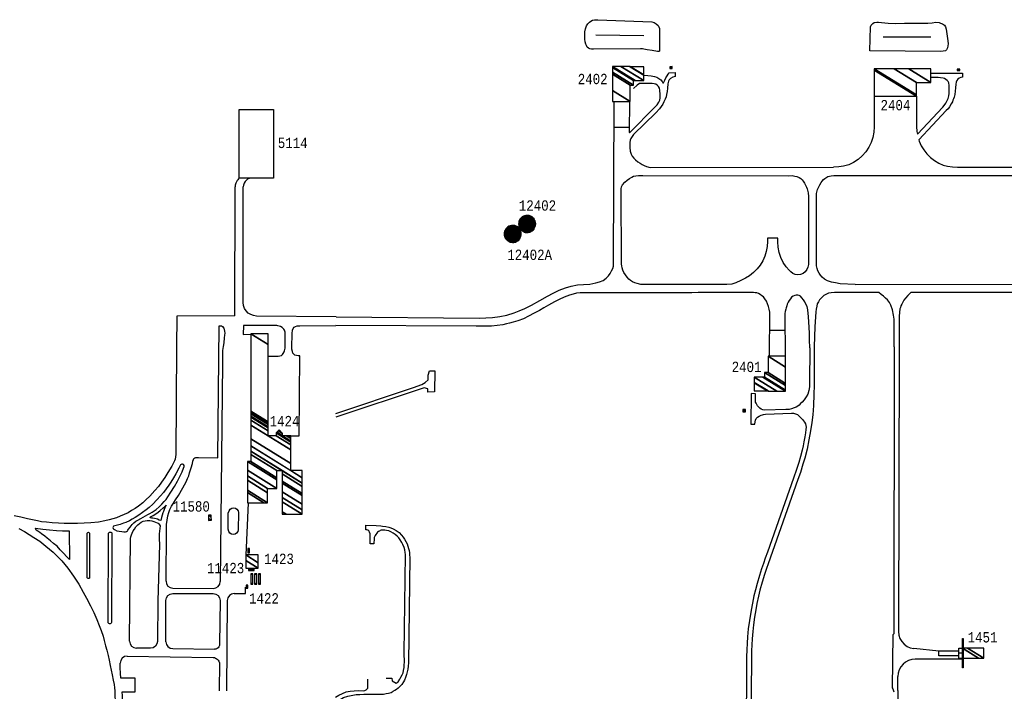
# Model space of a CAD drawing. Extents: x -0.5 to 41.9, y -0.5 to 29.8.
# Tile 110 of 128: x 5.9 to 7.5, y 9.8 to 10.9. Entities that reach past the tile are written whole.
import ezdxf
from ezdxf.enums import TextEntityAlignment as Align

# ---------------------------------------------------------------- set-up
doc = ezdxf.new("R2010")
doc.units = 0
doc.header["$MEASUREMENT"] = 0
for name, color, linetype in [('11', 2, 'CONTINUOUS'), ('21', 5, 'CONTINUOUS'), ('23', 1, 'CONTINUOUS'), ('43', 3, 'CONTINUOUS')]:
    doc.layers.add(name, color=color, linetype=linetype)
doc.styles.add('MONOTXT', font='MONOTXT', dxfattribs={"height": 0.2})

msp = doc.modelspace()

# ---------------------------------------------------------------- linework, layer by layer
at = {"layer": '11'}
for p, q in [((7.3048, 10.8052), (7.3048, 10.7557)), ((7.3736, 10.8052), (7.3736, 10.7561)), ((6.8815, 10.7547), (6.906, 10.7547)), ((7.4406, 10.6896), (7.7863, 10.6898)), ((7.2522, 10.6762), (7.6379, 10.6764)), ((6.264, 10.4474), (6.2641, 10.6575)), ((6.2775, 10.4692), (6.2775, 10.6575)), ((7.2737, 10.4988), (7.5338, 10.4989)), ((6.4288, 10.446), (6.2992, 10.4473)), ((7.1348, 10.4243), (7.1596, 10.4243)), ((7.3456, 10.3972), (7.3445, 9.9334)), ((6.2856, 10.143), (6.2816, 10.0579)), ((6.1628, 9.9952), (6.2284, 9.9952)), ((6.1629, 10.004), (6.2287, 10.0036)), ((6.1516, 9.9166), (6.1515, 9.984)), ((6.2397, 9.9839), (6.2389, 9.913)), ((6.2515, 9.9841), (6.2499, 9.8369)), ((6.0884, 9.8932), (6.2283, 9.8911)), ((6.1264, 9.9061), (6.1034, 9.9063)), ((6.1627, 9.9054), (6.2307, 9.9046)), ((7.3435, 9.8372), (7.3435, 9.8601)), ((7.1047, 9.8369), (7.1045, 9.813)), ((7.3435, 9.8372), (7.3432, 9.6923))]:
    msp.add_line(p, q, dxfattribs=at)
for points in [[(6.9299, 10.8394), (6.9364, 10.8391), (6.9414, 10.8386), (6.9471, 10.8377), (6.951, 10.8363), (6.9543, 10.8344), (6.9573, 10.8318), (6.9593, 10.8292), (6.9609, 10.8272), (6.9615, 10.8272), (6.964, 10.8314), (6.9657, 10.8352), (6.9677, 10.8388), (6.9694, 10.8414), (6.9712, 10.8434), (6.9806, 10.8441), (6.9807, 10.8373), (6.9769, 10.8362), (6.9733, 10.8344), (6.9712, 10.832), (6.9701, 10.8298), (6.9688, 10.8256), (6.9681, 10.8187), (6.9676, 10.8128), (6.9668, 10.8081), (6.9658, 10.8046), (6.9642, 10.8004), (6.9624, 10.7964), (6.9604, 10.7924), (6.958, 10.7884), (6.955, 10.7848), (6.9492, 10.7785), (6.913, 10.7428), (6.9106, 10.7397), (6.9086, 10.7367), (6.9075, 10.7337), (6.9067, 10.7301), (6.9067, 10.7219), (6.9077, 10.7156), (6.9093, 10.7107), (6.9109, 10.7078), (6.9134, 10.7043), (6.9159, 10.7019), (6.92, 10.6985), (6.9235, 10.6962), (6.927, 10.6943), (6.9301, 10.6926), (6.9342, 10.6906), (6.9401, 10.6894), (7.2384, 10.6896)], [(7.3981, 10.8429), (7.4487, 10.8431), (7.4487, 10.8363), (7.4459, 10.8358), (7.443, 10.8349), (7.441, 10.8333), (7.4393, 10.831), (7.4383, 10.8282), (7.4375, 10.8248), (7.4371, 10.8189), (7.4359, 10.8082), (7.4349, 10.8038), (7.4341, 10.8013), (7.4331, 10.7987), (7.4321, 10.7962), (7.4302, 10.7929), (7.4276, 10.7883), (7.4251, 10.785), (7.4222, 10.7821), (7.3773, 10.7345), (7.3781, 10.7321), (7.3814, 10.7247), (7.3856, 10.7178), (7.3907, 10.7113), (7.3965, 10.7056), (7.4029, 10.7006), (7.4099, 10.6964), (7.4173, 10.6931), (7.4244, 10.6913), (7.4325, 10.6901), (7.4406, 10.6896)], [(6.9063, 10.7968), (6.906, 10.747), (6.9063, 10.7459), (6.9484, 10.7882), (6.9515, 10.7914), (6.9541, 10.7954), (6.9556, 10.799), (6.9561, 10.8027), (6.9563, 10.8079), (6.956, 10.8153), (6.9552, 10.8183), (6.9535, 10.8213), (6.9518, 10.823), (6.949, 10.8248), (6.9465, 10.8256), (6.9432, 10.8261), (6.9224, 10.8261), (6.9191, 10.8234), (6.9129, 10.8179)], [(7.3736, 10.7561), (7.3741, 10.7479), (7.3745, 10.7456), (7.3751, 10.7433), (7.4165, 10.7876), (7.4185, 10.7901), (7.4212, 10.7938), (7.4233, 10.7974), (7.4251, 10.8019), (7.4262, 10.8058), (7.4267, 10.81), (7.427, 10.8143), (7.4271, 10.8185), (7.4271, 10.8229), (7.4261, 10.8271), (7.4251, 10.8291), (7.4236, 10.831), (7.4216, 10.8328), (7.4191, 10.8341), (7.417, 10.8349), (7.413, 10.8355), (7.4092, 10.8359), (7.3981, 10.8358)], [(6.4288, 10.446), (6.6614, 10.444), (6.6727, 10.4442), (6.6835, 10.4449), (6.6955, 10.4465), (6.7068, 10.4489), (6.7183, 10.4522), (6.7269, 10.4555), (6.7362, 10.4594), (6.747, 10.4649), (6.7604, 10.4726), (6.773, 10.4798), (6.7821, 10.4845), (6.7918, 10.4894), (6.8019, 10.4932), (6.8112, 10.496), (6.8216, 10.4981), (6.8314, 10.4986), (6.8419, 10.4994), (6.8516, 10.5011), (6.8577, 10.5028), (6.8633, 10.5054), (6.8685, 10.5092), (6.872, 10.5126), (6.875, 10.5165), (6.8773, 10.5207), (6.879, 10.5247), (6.8801, 10.5284), (6.8805, 10.5322), (6.8814, 10.7968)], [(7.3048, 10.7557), (7.3043, 10.7469), (7.3026, 10.7383), (7.2997, 10.73), (7.2959, 10.7221), (7.291, 10.7148), (7.2852, 10.7081), (7.2786, 10.7023), (7.2713, 10.6974), (7.2635, 10.6935), (7.2548, 10.6913), (7.2472, 10.6902), (7.2384, 10.6896)], [(6.2708, 10.6717), (6.2698, 10.6706), (6.2687, 10.6693), (6.2677, 10.668), (6.2665, 10.666), (6.2654, 10.6636), (6.2644, 10.6607), (6.2641, 10.6575)], [(6.287, 10.6715), (6.2857, 10.6708), (6.2844, 10.67), (6.2825, 10.6685), (6.2806, 10.6663), (6.2789, 10.6636), (6.2779, 10.6607), (6.2775, 10.6575)], [(7.1311, 10.5686), (7.1305, 10.5605), (7.1291, 10.5525), (7.1267, 10.5447), (7.1233, 10.5373), (7.1191, 10.5303), (7.1141, 10.5239), (7.1084, 10.5181), (7.102, 10.513), (7.095, 10.5088), (7.0876, 10.5054), (7.0794, 10.5015), (7.0731, 10.4992), (7.0649, 10.4987), (6.9249, 10.4986), (6.9186, 10.5003), (6.9148, 10.5015), (6.9113, 10.503), (6.9082, 10.505), (6.9051, 10.5075), (6.9025, 10.5106), (6.8998, 10.5146), (6.8974, 10.5184), (6.8957, 10.5222), (6.8946, 10.5256), (6.8938, 10.5293), (6.8933, 10.5317), (6.8928, 10.6547), (6.8932, 10.6575), (6.8952, 10.6611), (6.899, 10.6651), (6.9028, 10.6686), (6.9066, 10.6714), (6.9102, 10.6736), (6.913, 10.6749), (6.9169, 10.6756), (6.9211, 10.676), (6.9282, 10.676), (7.1652, 10.6759), (7.1713, 10.676), (7.1757, 10.6753), (7.1786, 10.6746), (7.1827, 10.6727), (7.1851, 10.6711), (7.1873, 10.6692), (7.1894, 10.6667), (7.1911, 10.6638), (7.1929, 10.6605), (7.1944, 10.6571), (7.1956, 10.6547), (7.1964, 10.6522), (7.1973, 10.6481), (7.1979, 10.6418), (7.1976, 10.5313), (7.197, 10.527), (7.1953, 10.5229), (7.1926, 10.5194), (7.1891, 10.5168), (7.185, 10.5151), (7.1807, 10.5144), (7.1763, 10.515), (7.1723, 10.5167), (7.169, 10.5191), (7.1662, 10.5218), (7.1617, 10.5272), (7.1568, 10.5345), (7.1529, 10.5424), (7.1501, 10.5507), (7.1484, 10.5593), (7.1479, 10.5681), (7.148, 10.5741), (7.1312, 10.5741), (7.1311, 10.5686)], [(7.2737, 10.4988), (7.2493, 10.4996), (7.2419, 10.5011), (7.2353, 10.5024), (7.2285, 10.5048), (7.224, 10.5074), (7.2199, 10.5108), (7.2176, 10.5137), (7.2152, 10.5171), (7.213, 10.5211), (7.2118, 10.5248), (7.2111, 10.5288), (7.2108, 10.5334), (7.2111, 10.6471), (7.2127, 10.6532), (7.2142, 10.6565), (7.2163, 10.6609), (7.2182, 10.6647), (7.2202, 10.6671), (7.2223, 10.6695), (7.2246, 10.6715), (7.2276, 10.6734), (7.2295, 10.6743), (7.2322, 10.6749), (7.2349, 10.6758), (7.2392, 10.6764), (7.244, 10.6762), (7.2522, 10.6762)], [(7.1345, 10.382), (7.1349, 10.4536), (7.134, 10.4582), (7.1328, 10.4626), (7.1311, 10.4672), (7.1293, 10.4715), (7.1269, 10.4752), (7.1243, 10.4783), (7.122, 10.4804), (7.1191, 10.4824), (7.1165, 10.4837), (7.1139, 10.4848), (7.1111, 10.4852), (7.108, 10.4854), (7.0184, 10.4854), (7.008, 10.4852), (6.9964, 10.4852), (6.8446, 10.4852), (6.8332, 10.4852), (6.8261, 10.485), (6.82, 10.4844), (6.8144, 10.4831), (6.8084, 10.4813), (6.8001, 10.4782), (6.7918, 10.4742), (6.7843, 10.4703), (6.7747, 10.4648), (6.767, 10.4605), (6.7596, 10.4562), (6.7511, 10.4518), (6.7421, 10.447), (6.7336, 10.4428), (6.7247, 10.4394), (6.717, 10.437), (6.711, 10.4355), (6.706, 10.4343), (6.7, 10.4331), (6.6907, 10.4318), (6.6817, 10.4309), (6.6757, 10.4307), (6.6687, 10.4307), (6.6567, 10.4307), (6.4283, 10.4317)], [(7.2706, 10.4855), (7.2401, 10.4854), (7.2349, 10.4849), (7.2303, 10.4843), (7.226, 10.4826), (7.223, 10.4809), (7.2196, 10.4777), (7.216, 10.4737), (7.2139, 10.4705), (7.2122, 10.4669), (7.2112, 10.4632), (7.2102, 10.4582), (7.2099, 10.4539), (7.2081, 10.4299), (7.2073, 10.3976)], [(7.3373, 10.397), (7.3371, 10.4422), (7.3364, 10.4486), (7.3346, 10.4575), (7.332, 10.465), (7.3297, 10.4694), (7.3265, 10.4734), (7.3233, 10.4764), (7.3199, 10.4794), (7.3159, 10.4824), (7.3125, 10.4855), (7.2706, 10.4855)], [(7.5749, 10.4855), (7.3643, 10.4854), (7.3595, 10.4807), (7.3559, 10.4764), (7.3533, 10.473), (7.3514, 10.4697), (7.3497, 10.4667), (7.3483, 10.4639), (7.3474, 10.4613), (7.3468, 10.4592), (7.3457, 10.4469), (7.3456, 10.3972)], [(6.2992, 10.4473), (6.2944, 10.4479), (6.2898, 10.4495), (6.2857, 10.4521), (6.2822, 10.4556), (6.2797, 10.4597), (6.2781, 10.4643), (6.2775, 10.4692)], [(7.1998, 10.3955), (7.1994, 10.4087), (7.1994, 10.4189), (7.1989, 10.4291), (7.198, 10.4458), (7.1966, 10.4574), (7.1954, 10.4627), (7.1937, 10.4668), (7.1916, 10.4704), (7.1897, 10.4736), (7.187, 10.4771), (7.1846, 10.4794), (7.1826, 10.4806), (7.1805, 10.4812), (7.178, 10.4812), (7.1754, 10.4807), (7.1726, 10.4796), (7.1704, 10.478), (7.1683, 10.4755), (7.1661, 10.4727), (7.1648, 10.47), (7.1633, 10.4667), (7.1625, 10.4637), (7.1615, 10.4607), (7.1608, 10.4583), (7.16, 10.4547), (7.1594, 10.4516), (7.1596, 10.382)], [(6.264, 10.4474), (6.1692, 10.4473), (6.169, 10.3965)], [(6.1517, 10.0153), (6.1523, 10.0988), (6.1527, 10.1075), (6.1535, 10.1145), (6.1548, 10.1217), (6.1561, 10.1272), (6.1581, 10.1319), (6.1608, 10.1374), (6.1637, 10.1426), (6.167, 10.1481), (6.1718, 10.1551), (6.1792, 10.1672), (6.1844, 10.1769), (6.1868, 10.1827), (6.1886, 10.1872), (6.1901, 10.1919), (6.1925, 10.1998), (6.1946, 10.207), (6.1955, 10.2106), (6.1962, 10.2135), (6.1972, 10.215), (6.1987, 10.216), (6.2002, 10.2166), (6.2017, 10.217), (6.2048, 10.217), (6.2363, 10.2163), (6.238, 10.4314)], [(6.238, 10.4311), (6.2398, 10.4313), (6.2422, 10.4314), (6.2439, 10.4304), (6.2459, 10.4274), (6.247, 10.4227), (6.2474, 10.4196), (6.247, 10.4163), (6.2464, 10.4116), (6.246, 10.4035), (6.2449, 10.3978), (6.2439, 10.3912), (6.2436, 10.3781), (6.2436, 10.3705), (6.24, 10.0147)], [(6.3172, 10.3819), (6.3343, 10.3819), (6.3371, 10.3822), (6.3395, 10.3831), (6.3414, 10.3846), (6.3426, 10.3862), (6.3439, 10.3889), (6.3448, 10.3908), (6.3452, 10.3927), (6.3455, 10.3951), (6.3458, 10.4211), (6.3448, 10.4243), (6.3434, 10.4261), (6.3408, 10.4287), (6.3379, 10.4301), (6.336, 10.4309), (6.3336, 10.4314), (6.3321, 10.4317), (6.2779, 10.4321), (6.2773, 10.4173), (6.2892, 10.4175)], [(6.3548, 10.2522), (6.3686, 10.2522), (6.3698, 10.3826), (6.3669, 10.3826), (6.3641, 10.383), (6.3617, 10.3837), (6.3596, 10.3853), (6.3584, 10.3869), (6.3575, 10.3894), (6.3566, 10.3933), (6.3567, 10.4044), (6.3567, 10.4044), (6.357, 10.4108), (6.3572, 10.419), (6.3576, 10.4241), (6.3588, 10.4269), (6.3601, 10.429), (6.3626, 10.4304), (6.3651, 10.4312), (6.3672, 10.4314), (6.3697, 10.4315), (6.4283, 10.4317)], [(6.169, 10.3965), (6.1676, 10.2217), (6.1673, 10.218), (6.1666, 10.2143), (6.1656, 10.2115), (6.1612, 10.2026), (6.1548, 10.1921), (6.1495, 10.1844), (6.1443, 10.1766), (6.1394, 10.1698), (6.1336, 10.163), (6.1254, 10.1539), (6.1189, 10.1478), (6.1137, 10.1432), (6.1069, 10.1377), (6.1012, 10.1336), (6.0957, 10.1302), (6.0898, 10.1269), (6.0838, 10.1239), (6.0769, 10.121), (6.0708, 10.1186), (6.0649, 10.1169), (6.059, 10.1152), (6.0521, 10.1134), (6.0418, 10.1115), (6.0295, 10.1102), (6.0184, 10.1096), (6.0078, 10.1092), (5.9962, 10.1091), (5.9859, 10.1091), (5.9765, 10.1097), (5.9661, 10.1105), (5.957, 10.1112), (5.9492, 10.1122), (5.9422, 10.1134), (5.9344, 10.1151), (5.9261, 10.117), (5.9152, 10.1194), (5.9044, 10.1216)], [(7.1998, 10.3955), (7.1996, 10.3382), (7.1994, 10.3321), (7.1986, 10.326), (7.1967, 10.3198), (7.1942, 10.3155), (7.1909, 10.311), (7.1876, 10.3072), (7.185, 10.3045), (7.1827, 10.3023), (7.1804, 10.3006), (7.1777, 10.2989), (7.1743, 10.2975), (7.1701, 10.2959), (7.1661, 10.2952), (7.1611, 10.295), (7.1265, 10.2939), (7.1232, 10.2947), (7.1206, 10.2958), (7.1184, 10.2972), (7.1162, 10.2992), (7.1147, 10.3012), (7.1135, 10.3033), (7.1127, 10.3051), (7.1117, 10.307), (7.1114, 10.3088), (7.1114, 10.3207), (7.1047, 10.3208), (7.1039, 10.2711), (7.1107, 10.2712), (7.1109, 10.2749), (7.1114, 10.2777), (7.1128, 10.2806), (7.1149, 10.2825), (7.1177, 10.2844), (7.1205, 10.2856), (7.1227, 10.2865), (7.1245, 10.287), (7.128, 10.2875), (7.1701, 10.2891), (7.1733, 10.2889), (7.1768, 10.2881), (7.1797, 10.2869), (7.1822, 10.2848), (7.1854, 10.2814), (7.1879, 10.2785), (7.1896, 10.2764), (7.1911, 10.2744), (7.1929, 10.2714), (7.1937, 10.2689), (7.1938, 10.2661), (7.1934, 10.2625), (7.1927, 10.2572), (7.1917, 10.2503), (7.1904, 10.2422), (7.1892, 10.2357), (7.1876, 10.2285), (7.1848, 10.2183), (7.1821, 10.2085), (7.1784, 10.1972), (7.1732, 10.1829), (7.1309, 10.0625), (7.1273, 10.0526), (7.1243, 10.0439), (7.1215, 10.0356), (7.1178, 10.0246), (7.1142, 10.0115), (7.1116, 10.0011), (7.109, 9.9914), (7.1065, 9.9794), (7.1044, 9.9679), (7.1015, 9.9511), (7.0997, 9.9377), (7.0985, 9.9249), (7.0979, 9.9143), (7.0973, 9.9036), (7.097, 9.8923), (7.0966, 9.8372)], [(7.2073, 10.3976), (7.2072, 10.3347), (7.2064, 10.3195), (7.2058, 10.3016), (7.2049, 10.2863), (7.2034, 10.2736), (7.2013, 10.2603), (7.1985, 10.2457), (7.1954, 10.2302), (7.192, 10.2158), (7.1888, 10.206), (7.1849, 10.1926), (7.1806, 10.1807), (7.1324, 10.0437), (7.1296, 10.0359), (7.1263, 10.026), (7.1225, 10.0137), (7.1188, 10.0009), (7.1164, 9.9907), (7.1137, 9.979), (7.1118, 9.9684), (7.1099, 9.9566), (7.1083, 9.9444), (7.107, 9.9333), (7.1061, 9.9216), (7.1055, 9.9115), (7.1051, 9.9017), (7.1049, 9.8859), (7.1047, 9.8369)], [(7.3373, 10.397), (7.337, 9.9297), (7.3353, 9.9279), (7.334, 9.8415), (7.3351, 9.84), (7.3367, 9.8351)], [(6.4281, 10.2886), (6.5544, 10.3309), (6.5681, 10.3358), (6.5736, 10.3391), (6.5783, 10.3432), (6.5787, 10.3507), (6.5808, 10.3578), (6.5894, 10.3581), (6.589, 10.3236), (6.5781, 10.3233), (6.578, 10.3289), (6.5719, 10.3302), (6.428, 10.2825)], [(6.0654, 10.1013), (6.0662, 10.1005), (6.0677, 10.0993), (6.0718, 10.0976), (6.0753, 10.097), (6.0797, 10.0963), (6.0828, 10.0958), (6.0857, 10.0958), (6.0874, 10.0963), (6.0888, 10.0974), (6.0895, 10.0982), (6.0908, 10.0998), (6.0935, 10.1035), (6.0963, 10.1074), (6.0993, 10.1105), (6.1023, 10.1129), (6.1056, 10.1149), (6.1107, 10.1177), (6.1144, 10.1198), (6.1182, 10.1218), (6.1221, 10.1238), (6.1255, 10.1257), (6.1294, 10.128), (6.1322, 10.1299), (6.1354, 10.1323), (6.1405, 10.1367), (6.145, 10.1408), (6.1489, 10.1451), (6.1517, 10.1484), (6.1546, 10.1525), (6.1598, 10.1602), (6.1656, 10.1698), (6.1702, 10.1783), (6.1742, 10.1856), (6.1778, 10.1933), (6.1802, 10.1996), (6.181, 10.2023), (6.181, 10.204), (6.1801, 10.2052), (6.1785, 10.2059), (6.1772, 10.206), (6.1761, 10.2055), (6.1752, 10.2047), (6.1726, 10.1994), (6.1677, 10.1903), (6.1641, 10.1836), (6.1598, 10.1768), (6.1562, 10.1716), (6.1522, 10.1657), (6.1476, 10.1599), (6.1429, 10.1543), (6.1368, 10.1477), (6.1302, 10.141), (6.1241, 10.1355), (6.1191, 10.1314), (6.1136, 10.1274), (6.1073, 10.123), (6.1016, 10.1191), (6.0968, 10.1162), (6.0923, 10.1138), (6.0861, 10.1111), (6.0824, 10.1096), (6.0773, 10.1077), (6.0727, 10.1063), (6.0663, 10.1047), (6.0655, 10.104), (6.0649, 10.1027), (6.0654, 10.1013)], [(6.1263, 10.12), (6.1309, 10.1223), (6.1351, 10.1251), (6.1389, 10.1277), (6.142, 10.1302), (6.1472, 10.1347), (6.1495, 10.1369), (6.1517, 10.1394), (6.1496, 10.135), (6.1486, 10.1321), (6.1475, 10.1291), (6.1465, 10.1264), (6.1455, 10.1229), (6.1444, 10.119), (6.1439, 10.1165), (6.1435, 10.114), (6.1408, 10.1148), (6.1379, 10.1161), (6.1356, 10.1168), (6.1327, 10.1176), (6.1301, 10.118), (6.128, 10.1182), (6.1261, 10.1185), (6.1263, 10.12)], [(6.2695, 10.1271), (6.269, 10.0992), (6.2684, 10.0962), (6.2667, 10.0936), (6.2642, 10.0919), (6.2612, 10.0913), (6.2582, 10.0919), (6.2557, 10.0936), (6.254, 10.0962), (6.2531, 10.1003), (6.2531, 10.126), (6.2544, 10.1301), (6.2561, 10.1327), (6.2586, 10.1344), (6.2616, 10.135), (6.2646, 10.1344), (6.2672, 10.1327), (6.2689, 10.1301), (6.2695, 10.1271)], [(5.9119, 10.1012), (5.9214, 10.0963), (5.9291, 10.0913), (5.9367, 10.0865), (5.9461, 10.0803), (5.9561, 10.0723), (5.9678, 10.0626), (5.982, 10.0483), (5.9917, 10.0363), (6.0008, 10.0233), (6.0095, 10.0106), (6.0167, 9.9975), (6.0222, 9.9876), (6.0286, 9.9753), (6.0339, 9.9641), (6.0391, 9.9528), (6.043, 9.9432), (6.0461, 9.9349), (6.0492, 9.9257), (6.0512, 9.9185), (6.0534, 9.9099), (6.0551, 9.9032), (6.0574, 9.8941), (6.059, 9.8867), (6.061, 9.8782), (6.0625, 9.8704), (6.0639, 9.8627), (6.0657, 9.8542), (6.0672, 9.8469), (6.0678, 9.8415), (6.0683, 9.8368)], [(5.9393, 10.1015), (5.9512, 10.1), (5.9621, 10.0987), (5.9736, 10.0978), (5.9829, 10.0973), (5.9895, 10.0972), (5.9939, 10.0974), (5.9944, 10.0504), (5.9901, 10.0548), (5.9848, 10.0609), (5.9793, 10.0664), (5.9743, 10.0721), (5.9686, 10.0767), (5.9636, 10.081), (5.9583, 10.0854), (5.9543, 10.0886), (5.9492, 10.0922), (5.9462, 10.0945), (5.9427, 10.0967), (5.9404, 10.0982), (5.9393, 10.1015)], [(6.0922, 9.9177), (6.0941, 10.0851), (6.0944, 10.0874), (6.0954, 10.0909), (6.0963, 10.0938), (6.0984, 10.0973), (6.1004, 10.1003), (6.1027, 10.1037), (6.1059, 10.1069), (6.1087, 10.1093), (6.1114, 10.1113), (6.1146, 10.1129), (6.1176, 10.1137), (6.1212, 10.1141), (6.1253, 10.1139), (6.1287, 10.1134), (6.1316, 10.1126), (6.1347, 10.1116), (6.1375, 10.1104), (6.1388, 10.1096), (6.1399, 10.1086), (6.1409, 10.1073), (6.1419, 10.1055)], [(6.1419, 10.1055), (6.1408, 10.0924), (6.1407, 10.0843), (6.1409, 10.0751), (6.1382, 9.9833), (6.1377, 9.9173)], [(6.5099, 9.8571), (6.5193, 9.8572), (6.5199, 9.8531), (6.5264, 9.849), (6.5296, 9.8516), (6.5323, 9.8555), (6.5342, 9.8588), (6.5362, 9.8626), (6.5376, 9.8662), (6.5385, 9.8697), (6.5393, 9.8745), (6.5397, 9.879), (6.5398, 9.8835), (6.5395, 9.8983), (6.5417, 10.0587), (6.5412, 10.062), (6.5404, 10.0663), (6.5393, 10.0702), (6.5374, 10.075), (6.5355, 10.0785), (6.5331, 10.0825), (6.5306, 10.0857), (6.5281, 10.0886), (6.525, 10.0914), (6.5218, 10.0936), (6.5179, 10.0956), (6.5144, 10.0971), (6.5108, 10.098), (6.5079, 10.0984), (6.5046, 10.0986), (6.5022, 10.0982), (6.5004, 10.0977), (6.4991, 10.097), (6.4974, 10.0962), (6.4961, 10.0951), (6.4948, 10.0937), (6.4932, 10.0912), (6.4924, 10.0895), (6.4913, 10.0878), (6.4908, 10.0865), (6.4905, 10.085), (6.4902, 10.0759), (6.4843, 10.0759), (6.4843, 10.0894), (6.4839, 10.0923), (6.4832, 10.0952), (6.4821, 10.0972), (6.4805, 10.0982), (6.4787, 10.0989), (6.4768, 10.0992), (6.4768, 10.1063), (6.494, 10.106), (6.5015, 10.1054), (6.504, 10.1051), (6.5094, 10.1042), (6.5146, 10.1032), (6.5178, 10.1022), (6.5213, 10.1008), (6.5265, 10.0979), (6.5311, 10.0944), (6.5349, 10.0902), (6.5377, 10.087), (6.5398, 10.0838), (6.5421, 10.0802), (6.5441, 10.076), (6.5456, 10.0721), (6.5466, 10.0687), (6.5474, 10.0654), (6.5481, 10.0617), (6.5484, 10.0577), (6.5485, 10.0542), (6.5463, 9.8821), (6.5461, 9.8768), (6.5453, 9.8721), (6.5445, 9.8675), (6.5433, 9.8632), (6.5416, 9.8585), (6.5399, 9.8543), (6.5383, 9.8512), (6.5354, 9.8468), (6.5326, 9.8439), (6.5296, 9.8411), (6.527, 9.839), (6.5244, 9.8372), (6.5216, 9.8364)], [(6.0235, 10.0937), (6.0239, 10.0943), (6.0245, 10.0947), (6.0253, 10.0949), (6.0262, 10.0947), (6.0268, 10.0944), (6.0273, 10.0937), (6.0272, 10.0215), (6.0269, 10.0205), (6.026, 10.0199), (6.0248, 10.0198), (6.0239, 10.0202), (6.0232, 10.0209), (6.0231, 10.0215), (6.0235, 10.0937)], [(6.0583, 10.0933), (6.0589, 10.0946), (6.0597, 10.0951), (6.0606, 10.0952), (6.0616, 10.0953), (6.0627, 10.0948), (6.0632, 10.0943), (6.0635, 10.0934), (6.0628, 9.948), (6.0626, 9.9469), (6.0617, 9.9462), (6.0605, 9.946), (6.0594, 9.946), (6.0584, 9.9463), (6.0579, 9.9469), (6.0577, 9.9475), (6.0576, 9.9479), (6.0583, 10.0933)], [(6.1517, 10.0153), (6.1525, 10.011), (6.1549, 10.0074), (6.1586, 10.0049), (6.1629, 10.004)], [(6.2287, 10.0036), (6.233, 10.0044), (6.2366, 10.0068), (6.2391, 10.0105), (6.24, 10.0147)], [(6.2627, 9.9952), (6.2811, 9.9952), (6.2811, 10.0058)], [(6.1515, 9.984), (6.1524, 9.9883), (6.1548, 9.9919), (6.1585, 9.9944), (6.1628, 9.9952)], [(6.2284, 9.9952), (6.2327, 9.9944), (6.2364, 9.9919), (6.2388, 9.9882), (6.2397, 9.9839)], [(6.2627, 9.9952), (6.2584, 9.9944), (6.2548, 9.992), (6.2524, 9.9884), (6.2515, 9.9841)], [(7.3445, 9.9334), (7.345, 9.9276), (7.3468, 9.922), (7.3497, 9.9169), (7.3536, 9.9126), (7.3583, 9.9091), (7.3636, 9.9066), (7.3693, 9.9054)], [(6.0922, 9.9177), (6.0931, 9.9133), (6.0955, 9.9097), (6.0991, 9.9072), (6.1034, 9.9063)], [(6.1377, 9.9173), (6.1368, 9.913), (6.1343, 9.9093), (6.1307, 9.9069), (6.1264, 9.9061)], [(6.1516, 9.9166), (6.1524, 9.9123), (6.1549, 9.9087), (6.1585, 9.9063), (6.1627, 9.9054)], [(6.2389, 9.913), (6.2387, 9.9106), (6.2379, 9.9081), (6.2366, 9.9066), (6.2351, 9.9054), (6.2327, 9.9048), (6.2307, 9.9046)], [(6.0884, 9.8932), (6.084, 9.8924), (6.0803, 9.89), (6.0779, 9.8863), (6.077, 9.882)], [(7.4427, 9.9015), (7.4102, 9.9015), (7.3693, 9.9054)], [(7.4427, 9.8936), (7.4101, 9.8936), (7.41, 9.9015)], [(6.0809, 9.8023), (6.0809, 9.8212), (6.0806, 9.8284), (6.0804, 9.835), (6.1015, 9.835), (6.1015, 9.8572), (6.0781, 9.8572), (6.0776, 9.8655), (6.077, 9.8744), (6.077, 9.882)], [(6.2283, 9.8911), (6.2305, 9.8909), (6.232, 9.8901), (6.2335, 9.8893), (6.2348, 9.8881), (6.2364, 9.8865), (6.2375, 9.885), (6.2386, 9.8823), (6.2381, 9.8369)], [(7.3717, 9.8883), (7.3662, 9.8877), (7.3609, 9.8861), (7.356, 9.8835), (7.3517, 9.8801), (7.3482, 9.8758), (7.3456, 9.8709), (7.344, 9.8656), (7.3435, 9.8601)], [(7.4483, 9.8883), (7.4099, 9.8881), (7.3717, 9.8883)], [(6.4276, 9.8266), (6.4331, 9.8298), (6.4392, 9.8326), (6.445, 9.8349), (6.4514, 9.8362), (6.4583, 9.8366), (6.4659, 9.837), (6.4726, 9.8368), (6.4755, 9.8372), (6.4776, 9.8383), (6.4793, 9.8398), (6.4802, 9.8411), (6.4804, 9.8557)], [(6.0683, 9.8368), (6.069, 9.8127), (6.0703, 9.7933), (6.0709, 9.7718), (6.0711, 9.7534), (6.0677, 9.2755)], [(6.4273, 9.8182), (6.435, 9.8228), (6.4406, 9.8258), (6.4475, 9.8281), (6.4534, 9.8293), (6.4615, 9.8305), (6.4672, 9.8309), (6.474, 9.8312), (6.4814, 9.8315), (6.4879, 9.8314), (6.4942, 9.8314), (6.5002, 9.8314), (6.5056, 9.8315), (6.5101, 9.8321), (6.514, 9.8328), (6.5184, 9.8341), (6.5216, 9.8364)], [(7.0966, 9.8372), (7.0963, 9.8126), (7.0949, 9.8106), (7.0952, 9.7461), (7.0968, 9.7443), (7.0956, 9.5688), (7.0944, 9.5674), (7.0944, 9.5526)]]:
    msp.add_lwpolyline(points, dxfattribs=at)
at = {"layer": '21'}
for points in [[(6.2708, 10.7839), (6.3269, 10.7839), (6.3269, 10.6716), (6.2708, 10.6716), (6.2708, 10.7839)], [(7.4485, 9.8742), (7.4485, 9.9219), (7.4496, 9.9219), (7.4496, 9.8742), (7.4485, 9.8742)], [(7.4483, 9.898), (7.4427, 9.898), (7.4427, 9.9064), (7.4483, 9.9064)], [(7.4483, 9.8896), (7.4427, 9.8896), (7.4427, 9.898)]]:
    msp.add_lwpolyline(points, dxfattribs=at)
at = {"layer": '43'}
for p, q in [((6.8513, 10.9054), (6.9295, 10.904)), ((7.3192, 10.902), (7.397, 10.902))]:
    msp.add_line(p, q, dxfattribs=at)
for points in [[(6.8546, 10.93), (6.9427, 10.9267), (6.9465, 10.9255), (6.9499, 10.9231), (6.9528, 10.9204), (6.9542, 10.9182), (6.955, 10.9159), (6.9552, 10.879), (6.954, 10.8783), (6.9517, 10.8783), (6.9434, 10.8798), (6.9353, 10.881), (6.9298, 10.8821), (6.9277, 10.8825), (6.9244, 10.8827), (6.848, 10.8819), (6.8446, 10.8819), (6.8417, 10.8825), (6.8396, 10.8835), (6.8377, 10.8851), (6.8362, 10.8877), (6.8353, 10.8901), (6.8341, 10.8938), (6.8338, 10.8983), (6.8335, 10.9042), (6.8339, 10.91), (6.8347, 10.9153), (6.8366, 10.92), (6.8386, 10.9233), (6.8411, 10.9258), (6.8433, 10.9275), (6.8462, 10.929), (6.8494, 10.9298), (6.8546, 10.93)], [(7.2979, 10.8793), (7.299, 10.9182), (7.3, 10.9212), (7.3024, 10.924), (7.3048, 10.9252), (7.3093, 10.9259), (7.3118, 10.926), (7.3167, 10.9253), (7.3278, 10.9243), (7.3387, 10.924), (7.3543, 10.9242), (7.3864, 10.9242), (7.392, 10.9242), (7.399, 10.9249), (7.405, 10.9258), (7.4104, 10.9254), (7.413, 10.9246), (7.4162, 10.9235), (7.4191, 10.9211), (7.4209, 10.9184), (7.4222, 10.9146), (7.4246, 10.8953), (7.4251, 10.8907), (7.4247, 10.8875), (7.4239, 10.8842), (7.4225, 10.881), (7.4207, 10.8795), (7.4169, 10.8787), (7.4125, 10.8784), (7.2979, 10.8793)]]:
    msp.add_lwpolyline(points, dxfattribs=at)

# ---------------------------------------------------------------- texts
at = {"layer": '23', "style": 'MONOTXT', "width": 0.833333}
for s, p in [('2402', (6.8464, 10.8334)), ('2404', (7.3394, 10.7908)), ('5114', (6.358, 10.7292)), ('12402', (6.7565, 10.6273)), ('12402A', (6.7438, 10.547)), ('2401', (7.097, 10.3644)), ('1424', (6.3447, 10.2762)), ('11580', (6.1927, 10.1371)), ('1423', (6.3356, 10.0517)), ('11423', (6.2487, 10.0367)), ('1422', (6.3112, 9.9875)), ('1451', (7.4812, 9.9238))]:
    msp.add_text(s, height=0.01684, dxfattribs=at).set_placement(p, align=Align.MIDDLE)

# ---------------------------------------------------------------- meshes
at = {"layer": '21'}
mesh = msp.add_polyface(dxfattribs=at)
corners = [(6.8785, 10.7967), (6.8785, 10.7967), (6.8785, 10.8145), (6.9072, 10.7967), (6.8785, 10.8412), (6.9072, 10.8234), (6.8785, 10.8446), (6.9127, 10.8234), (6.8785, 10.8522), (6.9127, 10.831), (6.8785, 10.854), (6.9157, 10.831), (6.8925, 10.854), (6.9296, 10.831), (6.9063, 10.854), (6.9072, 10.8534), (6.9296, 10.8395), (6.9072, 10.854), (6.9081, 10.8534), (6.9296, 10.8401), (6.9296, 10.8534)]
mesh.append_faces([[corners[k] for k in face] for face in [(0, 1, 3, 2), (2, 3, 5, 4), (4, 5, 7, 6), (6, 7, 9, 8), (8, 9, 11, 10), (10, 11, 13, 12), (12, 13, 16, 14), (14, 15, 17, 17), (15, 16, 19, 18), (18, 19, 20, 20)]], dxfattribs={"vtx0": -1, "vtx2": -1})
mesh = msp.add_polyface(dxfattribs=at)
corners = [(6.972, 10.8504), (6.972, 10.8504), (6.9718, 10.8532), (6.9759, 10.8507), (6.9718, 10.8532), (6.9759, 10.8507), (6.9757, 10.8535)]
mesh.append_faces([[corners[k] for k in face] for face in [(0, 1, 3, 2), (2, 3, 5, 4), (4, 5, 6, 6)]], dxfattribs={"vtx0": -1, "vtx2": -1})
mesh = msp.add_polyface(dxfattribs=at)
corners = [(7.3048, 10.8052), (7.3048, 10.8052), (7.3048, 10.8478), (7.3736, 10.8052), (7.3048, 10.8501), (7.3736, 10.8075), (7.3374, 10.8501), (7.3736, 10.8276), (7.361, 10.8501), (7.3972, 10.8276), (7.3972, 10.8501)]
mesh.append_faces([[corners[k] for k in face] for face in [(0, 1, 3, 2), (2, 3, 5, 4), (4, 5, 7, 6), (6, 7, 9, 8), (8, 9, 10, 10)]], dxfattribs={"vtx0": -1, "vtx2": -1})
mesh = msp.add_polyface(dxfattribs=at)
corners = [(7.4397, 10.8471), (7.4433, 10.8471), (7.4397, 10.8493), (7.4441, 10.8471), (7.4405, 10.8493), (7.4441, 10.8493), (7.4441, 10.8493)]
mesh.append_faces([[corners[k] for k in face] for face in [(0, 0, 1, 2), (2, 1, 3, 4), (4, 3, 6, 5)]], dxfattribs={"vtx0": -1, "vtx2": -1})
mesh = msp.add_polyface(dxfattribs=at)
corners = [(6.7314, 10.5859), (6.7353, 10.5839), (6.7303, 10.587), (6.7369, 10.5836), (6.7282, 10.589), (6.7396, 10.5832), (6.7273, 10.5908), (6.7415, 10.5835), (6.7263, 10.5929), (6.744, 10.5839), (6.7259, 10.5951), (6.7457, 10.5848), (6.7256, 10.5972), (6.7479, 10.5859), (6.7259, 10.5995), (6.7493, 10.5873), (6.7263, 10.6016), (6.751, 10.589), (6.7273, 10.6037), (6.7519, 10.5908), (6.7282, 10.6055), (6.7529, 10.5929), (6.7299, 10.6072), (6.7533, 10.595), (6.7314, 10.6086), (6.7536, 10.5972), (6.7335, 10.6097), (6.7536, 10.5972), (6.7353, 10.6106), (6.7533, 10.5994), (6.7378, 10.611), (6.7529, 10.6016), (6.7396, 10.6113), (6.7519, 10.6036), (6.7423, 10.6108), (6.751, 10.6055), (6.744, 10.6106), (6.749, 10.6075), (6.7479, 10.6086)]
mesh.append_faces([[corners[k] for k in face] for face in [(0, 0, 1, 2), (2, 1, 3, 4), (4, 3, 5, 6), (6, 5, 7, 8), (8, 7, 9, 10), (10, 9, 11, 12), (12, 11, 13, 14), (14, 13, 15, 16), (16, 15, 17, 18), (18, 17, 19, 20), (20, 19, 21, 22), (22, 21, 23, 24), (24, 23, 25, 26), (26, 27, 29, 28), (28, 29, 31, 30), (30, 31, 33, 32), (32, 33, 35, 34), (34, 35, 37, 36), (36, 37, 38, 38)]], dxfattribs={"vtx0": -1, "vtx2": -1})
mesh = msp.add_polyface(dxfattribs=at)
corners = [(6.708, 10.5697), (6.7119, 10.5677), (6.7069, 10.5708), (6.7135, 10.5674), (6.7048, 10.5728), (6.7162, 10.567), (6.7039, 10.5746), (6.7181, 10.5673), (6.7029, 10.5767), (6.7206, 10.5677), (6.7025, 10.5788), (6.7223, 10.5685), (6.7022, 10.581), (6.7245, 10.5697), (6.7025, 10.5832), (6.7259, 10.5711), (6.7029, 10.5853), (6.7276, 10.5728), (6.7039, 10.5874), (6.7285, 10.5746), (6.7048, 10.5893), (6.7295, 10.5767), (6.7065, 10.5909), (6.7299, 10.5788), (6.708, 10.5924), (6.7302, 10.581), (6.7101, 10.5935), (6.7302, 10.581), (6.7119, 10.5944), (6.7299, 10.5832), (6.7144, 10.5947), (6.7295, 10.5853), (6.7162, 10.595), (6.7285, 10.5874), (6.7189, 10.5946), (6.7276, 10.5893), (6.7206, 10.5944), (6.7256, 10.5913), (6.7245, 10.5924)]
mesh.append_faces([[corners[k] for k in face] for face in [(0, 0, 1, 2), (2, 1, 3, 4), (4, 3, 5, 6), (6, 5, 7, 8), (8, 7, 9, 10), (10, 9, 11, 12), (12, 11, 13, 14), (14, 13, 15, 16), (16, 15, 17, 18), (18, 17, 19, 20), (20, 19, 21, 22), (22, 21, 23, 24), (24, 23, 25, 26), (26, 27, 29, 28), (28, 29, 31, 30), (30, 31, 33, 32), (32, 33, 35, 34), (34, 35, 37, 36), (36, 37, 38, 38)]], dxfattribs={"vtx0": -1, "vtx2": -1})
mesh = msp.add_polyface(dxfattribs=at)
corners = [(6.2843, 10.143), (6.341, 10.1245), (6.2843, 10.1596), (6.3111, 10.143), (6.3172, 10.143), (6.341, 10.1283), (6.3471, 10.1245), (6.2843, 10.1634), (6.3172, 10.143), (6.3172, 10.1594), (6.341, 10.1447), (6.3735, 10.1245), (6.2843, 10.1798), (6.3172, 10.1664), (6.341, 10.1516), (6.3735, 10.1314), (6.2843, 10.1868), (6.3323, 10.1664), (6.341, 10.161), (6.3735, 10.1408), (6.2843, 10.1961), (6.3323, 10.1804), (6.341, 10.175), (6.3735, 10.1548), (6.2843, 10.2101), (6.3323, 10.1838), (6.341, 10.1784), (6.3735, 10.1582), (6.2898, 10.2101), (6.3323, 10.1954), (6.341, 10.19), (6.3735, 10.1698), (6.2898, 10.2217), (6.341, 10.1954), (6.3735, 10.1752), (6.2898, 10.2271), (6.3735, 10.1838), (6.3549, 10.1954), (6.2898, 10.2358), (6.3735, 10.1954), (6.3549, 10.2069), (6.2898, 10.2473), (6.3549, 10.2291), (6.3179, 10.252), (6.2898, 10.2695), (6.3549, 10.2372), (6.331, 10.252), (6.3179, 10.2601), (6.2898, 10.2776), (6.3549, 10.242), (6.331, 10.2568), (6.3179, 10.2649), (6.2898, 10.2824), (6.3549, 10.2436), (6.3413, 10.2521), (6.332, 10.2578), (6.3179, 10.2665), (6.2898, 10.284), (6.3549, 10.2477), (6.3478, 10.2521), (6.3413, 10.2561), (6.3345, 10.2604), (6.3179, 10.2706), (6.2898, 10.2881), (6.3549, 10.2498), (6.3512, 10.2521), (6.3357, 10.2617), (6.3179, 10.2727), (6.2898, 10.2902), (6.3549, 10.2521), (6.3179, 10.275), (6.2898, 10.2925), (6.3179, 10.4007), (6.2898, 10.4182), (6.3179, 10.4182)]
mesh.append_faces([[corners[k] for k in face] for face in [(0, 0, 3, 2), (2, 3, 8, 7), (1, 1, 6, 5), (7, 4, 9, 12), (5, 6, 11, 10), (12, 9, 13, 16), (10, 11, 15, 14), (16, 13, 17, 20), (14, 15, 19, 18), (20, 17, 21, 24), (18, 19, 23, 22), (24, 21, 25, 28), (22, 23, 27, 26), (28, 25, 29, 32), (26, 27, 31, 30), (32, 29, 33, 35), (30, 31, 34, 33), (35, 34, 36, 38), (38, 37, 40, 41), (37, 36, 39, 39), (41, 40, 42, 44), (44, 43, 47, 48), (43, 42, 45, 46), (48, 47, 51, 52), (46, 45, 49, 50), (52, 51, 56, 57), (50, 49, 53, 55), (57, 56, 62, 63), (55, 54, 60, 61), (54, 53, 58, 59), (63, 62, 67, 68), (61, 60, 66, 66), (59, 58, 64, 65), (68, 67, 70, 71), (65, 64, 69, 69), (71, 70, 72, 73), (73, 72, 74, 74)]], dxfattribs={"vtx0": -1, "vtx2": -1})
mesh = msp.add_polyface(dxfattribs=at)
corners = [(7.1094, 10.3252), (7.1319, 10.3247), (7.131, 10.3252), (7.1094, 10.3386), (7.1328, 10.3247), (7.1319, 10.3252), (7.1094, 10.3392), (7.1465, 10.3247), (7.1094, 10.3477), (7.1605, 10.3247), (7.1234, 10.3477), (7.1605, 10.3265), (7.1263, 10.3477), (7.1605, 10.3341), (7.1263, 10.3553), (7.1605, 10.3375), (7.1319, 10.3553), (7.1605, 10.3642), (7.1319, 10.3819), (7.1605, 10.3819), (7.1605, 10.3819)]
mesh.append_faces([[corners[k] for k in face] for face in [(0, 0, 2, 3), (3, 2, 5, 6), (1, 1, 4, 5), (6, 4, 7, 8), (8, 7, 9, 10), (10, 9, 11, 12), (12, 11, 13, 14), (14, 13, 15, 16), (16, 15, 17, 18), (18, 17, 20, 19)]], dxfattribs={"vtx0": -1, "vtx2": -1})
mesh = msp.add_polyface(dxfattribs=at)
corners = [(7.0908, 10.2914), (7.0953, 10.2914), (7.0908, 10.2942), (7.0953, 10.292), (7.0908, 10.2948), (7.0953, 10.2948), (7.0953, 10.2948)]
mesh.append_faces([[corners[k] for k in face] for face in [(0, 0, 1, 2), (2, 1, 3, 4), (4, 3, 6, 5)]], dxfattribs={"vtx0": -1, "vtx2": -1})
mesh = msp.add_polyface(dxfattribs=at)
corners = [(6.2211, 10.1143), (6.2256, 10.1145), (6.221, 10.1173), (6.2256, 10.1145), (6.2208, 10.1227), (6.2254, 10.1199), (6.2253, 10.1229)]
mesh.append_faces([[corners[k] for k in face] for face in [(0, 0, 1, 2), (2, 3, 5, 4), (4, 5, 6, 6)]], dxfattribs={"vtx0": -1, "vtx2": -1})
mesh = msp.add_polyface(dxfattribs=at)
corners = [(6.285, 10.0613), (6.2874, 10.0613), (6.285, 10.0627), (6.285, 10.0683), (6.2874, 10.0668), (6.285, 10.0683), (6.2874, 10.0683)]
mesh.append_faces([[corners[k] for k in face] for face in [(0, 0, 1, 2), (2, 1, 4, 5), (3, 4, 6, 6)]], dxfattribs={"vtx0": -1, "vtx2": -1})
mesh = msp.add_polyface(dxfattribs=at)
corners = [(6.2816, 10.0366), (6.3018, 10.0366), (6.2816, 10.0492), (6.2816, 10.058), (6.3018, 10.0454), (6.2816, 10.058), (6.3018, 10.058)]
mesh.append_faces([[corners[k] for k in face] for face in [(0, 0, 1, 2), (2, 1, 4, 5), (3, 4, 6, 6)]], dxfattribs={"vtx0": -1, "vtx2": -1})
mesh = msp.add_polyface(dxfattribs=at)
corners = [(6.286, 10.0329), (6.2906, 10.0329), (6.286, 10.0357), (6.295, 10.0329), (6.2905, 10.0357), (6.295, 10.0329), (6.295, 10.0357)]
mesh.append_faces([[corners[k] for k in face] for face in [(0, 0, 1, 2), (2, 1, 3, 4), (4, 5, 6, 6)]], dxfattribs={"vtx0": -1, "vtx2": -1})
mesh = msp.add_polyface(dxfattribs=at)
corners = [(6.2899, 10.0107), (6.2899, 10.0107), (6.2899, 10.0128), (6.2932, 10.0107), (6.2899, 10.0275), (6.2932, 10.0254), (6.2932, 10.0275)]
mesh.append_faces([[corners[k] for k in face] for face in [(0, 1, 3, 2), (2, 3, 5, 4), (4, 5, 6, 6)]], dxfattribs={"vtx0": -1, "vtx2": -1})
mesh = msp.add_polyface(dxfattribs=at)
corners = [(6.296, 10.0107), (6.296, 10.0107), (6.296, 10.0128), (6.2994, 10.0107), (6.296, 10.0275), (6.2994, 10.0254), (6.2994, 10.0275)]
mesh.append_faces([[corners[k] for k in face] for face in [(0, 1, 3, 2), (2, 3, 5, 4), (4, 5, 6, 6)]], dxfattribs={"vtx0": -1, "vtx2": -1})
mesh = msp.add_polyface(dxfattribs=at)
corners = [(6.3022, 10.0107), (6.3022, 10.0107), (6.3022, 10.0128), (6.3056, 10.0107), (6.3022, 10.0275), (6.3056, 10.0254), (6.3056, 10.0275)]
mesh.append_faces([[corners[k] for k in face] for face in [(0, 1, 3, 2), (2, 3, 5, 4), (4, 5, 6, 6)]], dxfattribs={"vtx0": -1, "vtx2": -1})
mesh = msp.add_polyface(dxfattribs=at)
corners = [(6.2823, 10.0041), (6.2823, 10.0041), (6.2823, 10.0058), (6.2851, 10.0041), (6.2823, 10.0086), (6.2851, 10.0068), (6.2851, 10.0086)]
mesh.append_faces([[corners[k] for k in face] for face in [(0, 1, 3, 2), (2, 3, 5, 4), (4, 5, 6, 6)]], dxfattribs={"vtx0": -1, "vtx2": -1})
mesh = msp.add_polyface(dxfattribs=at)
corners = [(7.4485, 9.8899), (7.4485, 9.8899), (7.4485, 9.9062), (7.4748, 9.8899), (7.4569, 9.9062), (7.4832, 9.8899), (7.4832, 9.9062)]
mesh.append_faces([[corners[k] for k in face] for face in [(0, 1, 3, 2), (2, 3, 5, 4), (4, 5, 6, 6)]], dxfattribs={"vtx0": -1, "vtx2": -1})

doc.saveas('drawing.dxf')
